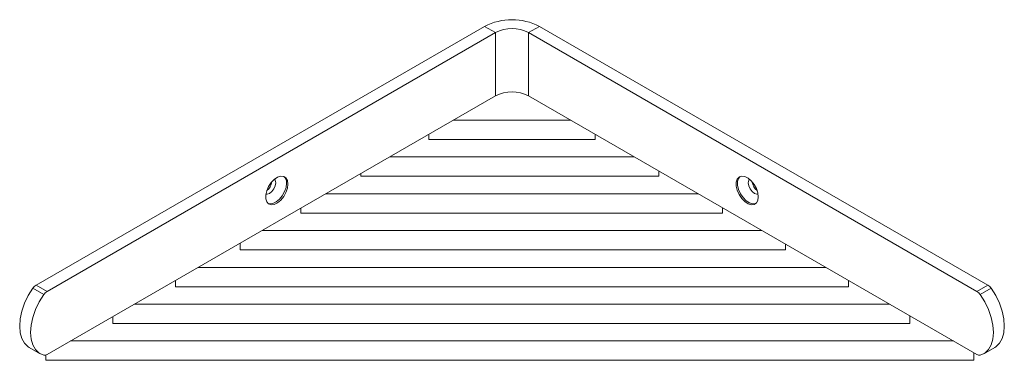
# Model space of a CAD drawing. Header units: millimetres. Extents: x -231 to 299, y 47 to 450.
# Tile 2 of 3: x 45 to 299, y 120 to 209. Entities that reach past the tile are written whole.
import ezdxf

# ---------------------------------------------------------------- set-up
doc = ezdxf.new("R2010")
doc.units = ezdxf.units.MM

msp = doc.modelspace()

# ---------------------------------------------------------------- linework, layer by layer
at = {"color": 7, "linetype": 'Continuous', "lineweight": 15}
for p, q in [((164.992, 206.878), (49.026, 139.933)), ((167.82, 205.245), (164.992, 206.878)), ((176.305, 205.245), (179.134, 206.878)), ((295.099, 139.933), (179.134, 206.878)), ((167.82, 205.245), (51.855, 138.3)), ((167.82, 188.915), (167.82, 205.245)), ((176.305, 205.245), (176.305, 188.915)), ((292.271, 138.3), (176.305, 205.245)), ((167.82, 188.915), (51.855, 121.969)), ((176.305, 188.915), (292.271, 121.969)), ((187.178, 182.638), (156.947, 182.638)), ((150.571, 178.957), (150.571, 177.638)), ((193.571, 178.947), (193.571, 177.638)), ((150.571, 177.638), (193.571, 177.638)), ((203.678, 173.113), (140.447, 173.113)), ((133.005, 168.817), (133.005, 168.113)), ((133.005, 168.113), (210.005, 168.113)), ((210.005, 169.46), (210.005, 168.113)), ((220.178, 163.587), (123.947, 163.587)), ((117.477, 159.852), (117.477, 158.587)), ((117.477, 158.587), (226.477, 158.587)), ((226.477, 159.951), (226.477, 158.587)), ((236.678, 154.062), (107.447, 154.062)), ((101.748, 150.772), (101.748, 149.062)), ((242.748, 150.558), (242.748, 149.062)), ((101.748, 149.062), (242.748, 149.062)), ((253.178, 144.537), (90.947, 144.537)), ((85.1, 141.161), (85.1, 139.537)), ((259.1, 141.118), (259.1, 139.537)), ((51.006, 137.483), (48.178, 139.116)), ((51.855, 138.3), (49.026, 139.933)), ((85.1, 139.537), (259.1, 139.537)), ((292.271, 138.3), (295.099, 139.933)), ((293.119, 137.483), (295.948, 139.116)), ((269.678, 135.012), (74.447, 135.012)), ((68.891, 131.804), (68.891, 130.012)), ((68.891, 130.012), (274.891, 130.012)), ((274.891, 132.002), (274.891, 130.012)), ((286.178, 125.486), (57.947, 125.486)), ((47.269, 123.824), (50.098, 122.191)), ((291.505, 122.411), (291.505, 120.486)), ((294.028, 122.191), (296.856, 123.824)), ((51.505, 121.818), (51.505, 120.486)), ((51.505, 120.486), (291.505, 120.486))]:
    msp.add_line(p, q, dxfattribs=at)
at = {"color": 7, "linetype": 'Continuous', "lineweight": 15, "flags": 128}
for points in [[(114.115, 166.077), (113.988, 166.978), (113.618, 167.653), (113.037, 168.04), (112.298, 168.106), (111.466, 167.845), (110.614, 167.28), (109.82, 166.461), (109.152, 165.461), (108.671, 164.369), (108.42, 163.282), (108.42, 162.296), (108.671, 161.499), (109.152, 160.962), (109.82, 160.733), (110.614, 160.832), (111.466, 161.249), (112.298, 161.949), (113.037, 162.869), (113.618, 163.927), (113.988, 165.029), (114.115, 166.077)], [(235.738, 162.77), (235.61, 163.819), (235.24, 164.921), (234.659, 165.978), (233.92, 166.898), (233.088, 167.598), (232.237, 168.016), (231.442, 168.114), (230.775, 167.885), (230.294, 167.348), (230.042, 166.551), (230.042, 165.566), (230.294, 164.478), (230.775, 163.386), (231.442, 162.386), (232.237, 161.567), (233.088, 161.002), (233.92, 160.741), (234.659, 160.807), (235.24, 161.195), (235.61, 161.869), (235.738, 162.77)], [(231.034, 168.02), (230.647, 167.552), (230.396, 166.755), (230.396, 165.77), (230.647, 164.682), (231.128, 163.59), (231.796, 162.59), (232.59, 161.772), (233.441, 161.206), (234.274, 160.945), (235.013, 161.011), (235.068, 161.032)], [(108.448, 163.477), (108.772, 163.455), (109.381, 163.666), (109.99, 164.158), (110.506, 164.854), (110.851, 165.649), (110.972, 166.422)], [(109.058, 161.032), (109.466, 160.937), (110.261, 161.036), (111.112, 161.454), (111.944, 162.153), (112.684, 163.073), (113.264, 164.131), (113.635, 165.233), (113.762, 166.281)], [(110.972, 166.422), (110.851, 167.055), (110.669, 167.325)], [(233.456, 167.325), (233.274, 167.055), (233.153, 166.422), (233.274, 165.649), (233.619, 164.854), (234.135, 164.158), (234.744, 163.666), (235.353, 163.455), (235.678, 163.477)], [(48.178, 139.116), (47.013, 137.226), (46.063, 135.232), (45.361, 133.203), (44.929, 131.209), (44.784, 129.318), (44.929, 127.595), (45.361, 126.1), (46.063, 124.882), (47.013, 123.985), (47.269, 123.824)], [(51.006, 137.483), (49.842, 135.593), (48.892, 133.599), (48.189, 131.57), (47.757, 129.576), (47.612, 127.685), (47.757, 125.962), (48.189, 124.467), (48.892, 123.249), (49.842, 122.352), (51.006, 121.806)], [(293.119, 137.483), (294.284, 135.593), (295.234, 133.599), (295.936, 131.57), (296.368, 129.576), (296.514, 127.685), (296.368, 125.962), (295.936, 124.467), (295.234, 123.249), (294.284, 122.352), (293.119, 121.806)], [(296.856, 123.824), (297.112, 123.985), (298.062, 124.882), (298.765, 126.1), (299.196, 127.595), (299.342, 129.318), (299.196, 131.209), (298.765, 133.203), (298.062, 135.232), (297.112, 137.226), (295.948, 139.116)]]:
    msp.add_lwpolyline(points, dxfattribs=at)
at = {"color": 7, "linetype": 'Continuous', "lineweight": 15}
for centre, radius, start, end in [((172.063, 193.231), 15.37, 62.60967, 117.39033), ((172.063, 197.057), 9.222, 62.60967, 117.39033), ((172.063, 180.726), 9.222, 62.60967, 117.39033), ((111.707, 166.488), 2.065, 354.2505, 47.88868), ((106.442, 167.2), 3.591, 308.5207, 351.48468), ((237.683, 167.2), 3.591, 188.51532, 231.4793), ((50.459, 137.594), 2.743, 121.50037, 146.29292), ((53.288, 135.961), 2.743, 121.50037, 146.29292), ((290.838, 135.961), 2.743, 33.70708, 58.49963), ((293.666, 137.594), 2.743, 33.70708, 58.49963), ((51.236, 122.896), 1.114, 258.07991, 303.69766), ((292.889, 122.896), 1.114, 236.30234, 281.92009)]:
    msp.add_arc(centre, radius, start, end, dxfattribs=at)

doc.saveas('drawing.dxf')
